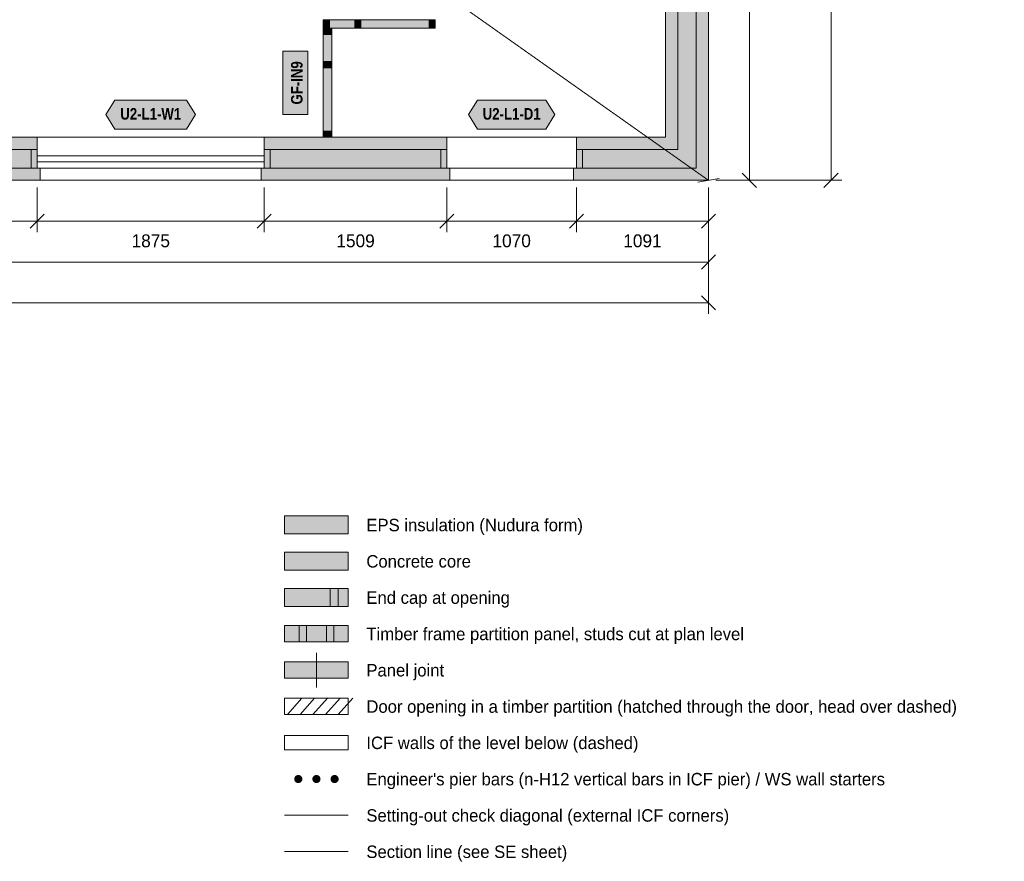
# Model space of a CAD drawing. Header units: millimetres. Extents: x -4149 to 16626, y -5842 to 13682.
# Tile 3 of 4: x 6562 to 14696, y -5628 to 1328. Entities that reach past the tile are written whole.
import ezdxf
from ezdxf.enums import TextEntityAlignment as Align

# ---------------------------------------------------------------- set-up
doc = ezdxf.new("R2010")
doc.units = ezdxf.units.MM
doc.linetypes.add('DASHED', pattern=[1.524, 1.27, -0.254])
for name, color, linetype in [('FILL-C_9E1A1A', 7, 'Continuous'), ('FILL-C_B2B2B5', 7, 'Continuous'), ('FILL-EPS', 7, 'Continuous'), ('FILL-TEAL_DK', 7, 'Continuous'), ('FILL-TIMBER', 7, 'Continuous'), ('FILL-WHITE', 7, 'Continuous'), ('LINE-C_85297A', 7, 'Continuous'), ('LINE-C_85297A-DASH', 7, 'DASHED'), ('LINE-INK', 7, 'Continuous'), ('LINE-INK-DASH', 7, 'DASHED'), ('LINE-RED-DASH', 7, 'DASHED'), ('LINE-STEEL_GREY', 7, 'Continuous'), ('LINE-STEEL_GREY-DASH', 7, 'DASHED'), ('LINE-TEAL_DK', 7, 'Continuous'), ('LINE-TIMBER_DK', 7, 'Continuous'), ('TEXT-INK', 7, 'Continuous'), ('TEXT-TEAL_DK', 7, 'Continuous')]:
    doc.layers.add(name, color=color, linetype=linetype)
doc.styles.add('OpenSansCondensed-Bold', font='OpenSansCondensed-Bold.ttf')

msp = doc.modelspace()

# ---------------------------------------------------------------- hatches: boundary and pattern name
at = {"layer": 'FILL-C_9E1A1A', "true_color": 0x9e1a1a}
h = msp.add_hatch(color=256, dxfattribs=at)
h.dxf.hatch_style = 1
h.paths.add_polyline_path([(8897.5, -4947.5), (8896.3, -4938.8), (8892.9, -4930.6), (8887.6, -4923.6), (8880.6, -4918.3), (8872.4, -4914.9), (8863.7, -4913.8), (8855, -4914.9), (8846.8, -4918.3), (8839.8, -4923.6), (8834.5, -4930.6), (8831.1, -4938.8), (8830, -4947.5), (8831.1, -4956.2), (8834.5, -4964.4), (8839.8, -4971.4), (8846.8, -4976.7), (8855, -4980.1), (8863.7, -4981.2), (8872.4, -4980.1), (8880.6, -4976.7), (8887.6, -4971.4), (8892.9, -4964.4), (8896.3, -4956.2)])
h = msp.add_hatch(color=256, dxfattribs=at)
h.dxf.hatch_style = 1
h.paths.add_polyline_path([(9047.4, -4947.5), (9046.3, -4938.8), (9042.9, -4930.6), (9037.6, -4923.6), (9030.6, -4918.3), (9022.4, -4914.9), (9013.7, -4913.8), (9005, -4914.9), (8996.8, -4918.3), (8989.8, -4923.6), (8984.5, -4930.6), (8981.1, -4938.8), (8980, -4947.5), (8981.1, -4956.2), (8984.5, -4964.4), (8989.8, -4971.4), (8996.8, -4976.7), (9005, -4980.1), (9013.7, -4981.2), (9022.4, -4980.1), (9030.6, -4976.7), (9037.6, -4971.4), (9042.9, -4964.4), (9046.3, -4956.2)])
h = msp.add_hatch(color=256, dxfattribs=at)
h.dxf.hatch_style = 1
h.paths.add_polyline_path([(9197.4, -4947.5), (9196.3, -4938.8), (9192.9, -4930.6), (9187.6, -4923.6), (9180.6, -4918.3), (9172.4, -4914.9), (9163.7, -4913.8), (9155, -4914.9), (9146.8, -4918.3), (9139.8, -4923.6), (9134.5, -4930.6), (9131.1, -4938.8), (9130, -4947.5), (9131.1, -4956.2), (9134.5, -4964.4), (9139.8, -4971.4), (9146.8, -4976.7), (9155, -4980.1), (9163.7, -4981.2), (9172.4, -4980.1), (9180.6, -4976.7), (9187.6, -4971.4), (9192.9, -4964.4), (9196.3, -4956.2)])
at = {"layer": 'FILL-C_B2B2B5', "true_color": 0xb2b2b5}
h = msp.add_hatch(color=256, dxfattribs=at)
h.dxf.hatch_style = 1
h.paths.add_polyline_path([(5198.5, 8550.9), (7053.4, 8550.9), (7053.4, 8398.5), (6202.4, 8398.5), (6202.4, 254), (6707.4, 254), (6707.4, 101.6), (5545.5, 101.6), (5545.5, 254), (6050, 254), (6050, 8398.5), (5198.5, 8398.5)])
h = msp.add_hatch(color=256, dxfattribs=at)
h.dxf.hatch_style = 1
h.paths.add_polyline_path([(8123.9, 8550.9), (12150.8, 8550.9), (12150.8, 101.6), (11161.9, 101.6), (11161.9, 254), (11998.4, 254), (11998.4, 8398.5), (8123.9, 8398.5)])
h = msp.add_hatch(color=256, dxfattribs=at)
h.dxf.hatch_style = 1
h.paths.add_polyline_path([(8582.9, 254), (10091.4, 254), (10091.4, 101.6), (8582.9, 101.6)])
h = msp.add_hatch(color=256, dxfattribs=at)
h.dxf.hatch_style = 1
h.paths.add_polyline_path([(8751.2, -3222.5), (9276.2, -3222.5), (9276.2, -3072.5), (8751.2, -3072.5)])
at = {"layer": 'FILL-EPS', "true_color": 0xccffff}
h = msp.add_hatch(color=256, dxfattribs=at)
h.dxf.hatch_style = 1
h.paths.add_polyline_path([(8123.9, 8552), (8098.9, 8552), (8098.9, 8652.5), (12252.4, 8652.5), (12252.4, 0), (11136.9, 0), (11136.9, 100.5), (11161.9, 100.5), (11161.9, 101.6), (12150.8, 101.6), (12150.8, 8550.9), (8123.9, 8550.9)])
h = msp.add_hatch(color=256, dxfattribs=at)
h.dxf.hatch_style = 1
h.paths.add_polyline_path([(7053.4, 8296.9), (6269.1, 8296.9), (6269.1, 355.6), (6707.4, 355.6), (6707.4, 254), (6202.4, 254), (6202.4, 8398.5), (7053.4, 8398.5)])
h = msp.add_hatch(color=256, dxfattribs=at)
h.dxf.hatch_style = 1
h.paths.add_polyline_path([(11896.8, 8296.9), (8123.9, 8296.9), (8123.9, 8398.5), (11998.4, 8398.5), (11998.4, 254), (11161.9, 254), (11161.9, 355.6), (11896.8, 355.6)])
h = msp.add_hatch(color=256, dxfattribs=at)
h.dxf.hatch_style = 1
h.paths.add_polyline_path([(8582.9, 355.6), (10091.4, 355.6), (10091.4, 254), (8582.9, 254)])
h = msp.add_hatch(color=256, dxfattribs=at)
h.dxf.hatch_style = 1
h.paths.add_polyline_path([(6707.4, 100.5), (6732.4, 100.5), (6732.4, 0), (5520.5, 0), (5520.5, 100.5), (5545.5, 100.5), (5545.5, 101.6), (6707.4, 101.6)])
h = msp.add_hatch(color=256, dxfattribs=at)
h.dxf.hatch_style = 1
h.paths.add_polyline_path([(8582.9, 100.5), (8582.9, 101.6), (10091.4, 101.6), (10091.4, 100.5), (10116.4, 100.5), (10116.4, 0), (8557.9, 0), (8557.9, 100.5)])
h = msp.add_hatch(color=256, dxfattribs=at)
h.dxf.hatch_style = 1
h.paths.add_polyline_path([(8751.2, -2922.5), (9276.2, -2922.5), (9276.2, -2772.5), (8751.2, -2772.5)])
h = msp.add_hatch(color=256, dxfattribs=at)
h.dxf.hatch_style = 1
h.paths.add_polyline_path([(8751.2, -3522.5), (9276.2, -3522.5), (9276.2, -3372.5), (8751.2, -3372.5)])
at = {"layer": 'FILL-TEAL_DK', "true_color": 0x006b5c}
h = msp.add_hatch(color=256, dxfattribs=at)
h.dxf.hatch_style = 1
h.paths.add_polyline_path([(6657.4, 254.2), (6707.4, 254.2), (6707.4, 101.8), (6657.4, 101.8)])
h = msp.add_hatch(color=256, dxfattribs=at)
h.dxf.hatch_style = 1
h.paths.add_polyline_path([(8582.4, 254.2), (8632.4, 254.2), (8632.4, 101.8), (8582.4, 101.8)])
h = msp.add_hatch(color=256, dxfattribs=at)
h.dxf.hatch_style = 1
h.paths.add_polyline_path([(10041.4, 254.2), (10091.4, 254.2), (10091.4, 101.8), (10041.4, 101.8)])
h = msp.add_hatch(color=256, dxfattribs=at)
h.dxf.hatch_style = 1
h.paths.add_polyline_path([(11161.4, 254.2), (11211.4, 254.2), (11211.4, 101.8), (11161.4, 101.8)])
h = msp.add_hatch(color=256, dxfattribs=at)
h.dxf.hatch_style = 1
h.paths.add_polyline_path([(9126.2, -3522.5), (9193.7, -3522.5), (9193.7, -3372.5), (9126.2, -3372.5)])
at = {"layer": 'FILL-TIMBER', "true_color": 0xeddbb8}
h = msp.add_hatch(color=256, dxfattribs=at)
h.dxf.hatch_style = 1
h.paths.add_polyline_path([(9120.2, 1256.5), (9089.3, 1256.5), (9070.2, 1256.5), (9070.2, 1283.3), (9070.2, 1326.5), (9101.1, 1326.5), (9120.2, 1326.5), (9120.2, 1299.7)])
h = msp.add_hatch(color=256, dxfattribs=at)
h.dxf.hatch_style = 1
h.paths.add_polyline_path([(9380.6, 1256.5), (9349.7, 1256.5), (9330.6, 1256.5), (9330.6, 1283.3), (9330.6, 1326.5), (9361.5, 1326.5), (9380.6, 1326.5), (9380.6, 1299.7)])
h = msp.add_hatch(color=256, dxfattribs=at)
h.dxf.hatch_style = 1
h.paths.add_polyline_path([(9994.4, 1256.5), (9963.5, 1256.5), (9944.4, 1256.5), (9944.4, 1283.3), (9944.4, 1326.5), (9975.3, 1326.5), (9994.4, 1326.5), (9994.4, 1299.7)])
h = msp.add_hatch(color=256, dxfattribs=at)
h.dxf.hatch_style = 1
h.paths.add_polyline_path([(9140.2, 1254.5), (9140.2, 1223.6), (9140.2, 1204.5), (9113.4, 1204.5), (9070.2, 1204.5), (9070.2, 1235.4), (9070.2, 1254.5), (9097, 1254.5)])
h = msp.add_hatch(color=256, dxfattribs=at)
h.dxf.hatch_style = 1
h.paths.add_polyline_path([(9140.2, 980.6), (9140.2, 949.7), (9140.2, 930.6), (9113.4, 930.6), (9070.2, 930.6), (9070.2, 961.5), (9070.2, 980.6), (9097, 980.6)])
h = msp.add_hatch(color=256, dxfattribs=at)
h.dxf.hatch_style = 1
h.paths.add_polyline_path([(9140.2, 406), (9140.2, 375.1), (9140.2, 356), (9113.4, 356), (9070.2, 356), (9070.2, 386.9), (9070.2, 406), (9097, 406)])
h = msp.add_hatch(color=256, dxfattribs=at)
h.dxf.hatch_style = 1
h.paths.add_polyline_path([(8871.2, -3815), (8931.2, -3815), (8931.2, -3680), (8871.2, -3680)])
h = msp.add_hatch(color=256, dxfattribs=at)
h.dxf.hatch_style = 1
h.paths.add_polyline_path([(9096.2, -3815), (9156.2, -3815), (9156.2, -3680), (9096.2, -3680)])
at = {"layer": 'FILL-WHITE', "true_color": 0xfaf5e8}
h = msp.add_hatch(color=256, dxfattribs=at)
h.dxf.hatch_style = 1
h.paths.add_polyline_path([(9070.2, 1256.5), (9070.2, 1256.5), (9070.2, 1256.5), (9070.2, 1283.3), (9070.2, 1326.5), (9070.2, 1326.5), (9070.2, 1326.5), (9101.1, 1326.5), (9120.2, 1326.5), (9330.6, 1326.5), (9361.5, 1326.5), (9380.6, 1326.5), (9944.4, 1326.5), (9975.3, 1326.5), (9994.4, 1326.5), (9994.4, 1326.5), (9994.4, 1326.5), (9994.4, 1299.7), (9994.4, 1256.5), (9994.4, 1256.5), (9994.4, 1256.5), (9963.5, 1256.5), (9944.4, 1256.5), (9380.6, 1256.5), (9349.7, 1256.5), (9330.6, 1256.5), (9120.2, 1256.5), (9089.3, 1256.5)])
h = msp.add_hatch(color=256, dxfattribs=at)
h.dxf.hatch_style = 1
h.paths.add_polyline_path([(9140.2, 356), (9140.2, 356), (9140.2, 356), (9140.2, 356), (9113.4, 356), (9070.2, 356), (9070.2, 356), (9070.2, 356), (9070.2, 356), (9070.2, 386.9), (9070.2, 406), (9070.2, 930.6), (9070.2, 961.5), (9070.2, 980.6), (9070.2, 1204.5), (9070.2, 1235.4), (9070.2, 1254.5), (9070.2, 1254.5), (9070.2, 1254.5), (9070.2, 1254.5), (9097, 1254.5), (9140.2, 1254.5), (9140.2, 1254.5), (9140.2, 1254.5), (9140.2, 1254.5), (9140.2, 1223.6), (9140.2, 1204.5), (9140.2, 980.6), (9140.2, 949.7), (9140.2, 930.6), (9140.2, 406), (9140.2, 375.1)])
at = {"layer": 'FILL-WHITE', "true_color": 0xffffff}
h = msp.add_hatch(color=256, dxfattribs=at)
h.dxf.hatch_style = 1
h.paths.add_polyline_path([(8943.8, 543.4), (8943.8, 1067.1), (8736.5, 1067.1), (8736.5, 543.4)])
h = msp.add_hatch(color=256, dxfattribs=at)
h.dxf.hatch_style = 1
h.paths.add_polyline_path([(7274.3, 543.1), (7349.3, 663.1), (7940.5, 663.1), (8015.5, 543.1), (7940.5, 423.1), (7349.3, 423.1)])
h = msp.add_hatch(color=256, dxfattribs=at)
h.dxf.hatch_style = 1
h.paths.add_polyline_path([(10269.3, 543.1), (10344.3, 663.1), (10908.5, 663.1), (10983.5, 543.1), (10908.5, 423.1), (10344.3, 423.1)])
at = {"layer": 'FILL-WHITE', "true_color": 0xfaf5e8}
h = msp.add_hatch(color=256, dxfattribs=at)
h.dxf.hatch_style = 1
h.paths.add_polyline_path([(8751.2, -3815), (9276.2, -3815), (9276.2, -3680), (8751.2, -3680)])
h = msp.add_hatch(color=256, dxfattribs=at)
h.dxf.hatch_style = 1
h.paths.add_polyline_path([(8751.2, -4115), (9276.2, -4115), (9276.2, -3980), (8751.2, -3980)])

# ---------------------------------------------------------------- linework, layer by layer
at = {"layer": 'LINE-C_85297A', "lineweight": 5}
msp.add_line((12163.7, -15.3), (12341.1, 15.3), dxfattribs=at)
at = {"layer": 'LINE-C_85297A-DASH', "lineweight": 5}
for p, q in [((0, 8652.5), (12252.4, 0)), ((8751.2, -5247.5), (9276.2, -5247.5))]:
    msp.add_line(p, q, dxfattribs=at)
at = {"layer": 'LINE-INK', "lineweight": 5}
for p, q in [((12589.9, 8652.5), (12589.9, 0)), ((13264.9, 0), (13264.9, 8652.5)), ((6707.4, 355.6), (8582.4, 355.6)), ((6707.4, 202.8), (8582.4, 202.8)), ((6707.4, 152.8), (8582.4, 152.8)), ((6707.4, 0), (8582.4, 0)), ((12312.4, 0), (12679.9, 0)), ((12312.4, 0), (13354.9, 0)), ((12531.6, 58.3), (12648.2, -58.3)), ((13206.6, -58.3), (13323.2, 58.3)), ((6707.4, -60), (6707.4, -427.5)), ((8582.4, -60), (8582.4, -427.5)), ((10091.4, -60), (10091.4, -427.5)), ((11161.4, -60), (11161.4, -427.5)), ((12252.4, -60), (12252.4, -427.5)), ((12252.4, -60), (12252.4, -765)), ((12252.4, -60), (12252.4, -1102.5)), ((6765.7, -279.2), (6649.1, -395.8)), ((8640.7, -279.2), (8524.1, -395.8)), ((10149.7, -279.2), (10033.1, -395.8)), ((11219.7, -279.2), (11103.1, -395.8)), ((12310.7, -279.2), (12194.1, -395.8)), ((12252.4, -337.5), (0, -337.5)), ((12310.7, -616.7), (12194.1, -733.3)), ((12252.4, -675), (0, -675)), ((12194.1, -954.2), (12310.7, -1070.8)), ((0, -1012.5), (12252.4, -1012.5)), ((9013.7, -4190), (9013.7, -3905))]:
    msp.add_line(p, q, dxfattribs=at)
for points in [[(5983.3, 8296.9), (5198.5, 8296.9), (5198.5, 8552), (5173.5, 8552), (5173.5, 8652.5), (7078.4, 8652.5), (7078.4, 8552), (7053.4, 8552), (7053.4, 8296.9), (6269.1, 8296.9), (6269.1, 355.6), (6707.4, 355.6), (6707.4, 100.5), (6732.4, 100.5), (6732.4, 0), (5520.5, 0), (5520.5, 100.5), (5545.5, 100.5), (5545.5, 355.6), (5983.3, 355.6)], [(11896.8, 355.6), (11896.8, 8296.9), (8123.9, 8296.9), (8123.9, 8552), (8098.9, 8552), (8098.9, 8652.5), (12252.4, 8652.5), (12252.4, 0), (11136.9, 0), (11136.9, 100.5), (11161.9, 100.5), (11161.9, 355.6)], [(9070.2, 1256.5), (9070.2, 1256.5), (9070.2, 1256.5), (9070.2, 1283.3), (9070.2, 1326.5), (9070.2, 1326.5), (9070.2, 1326.5), (9101.1, 1326.5), (9120.2, 1326.5), (9330.6, 1326.5), (9361.5, 1326.5), (9380.6, 1326.5), (9944.4, 1326.5), (9975.3, 1326.5), (9994.4, 1326.5), (9994.4, 1326.5), (9994.4, 1326.5), (9994.4, 1299.7), (9994.4, 1256.5), (9994.4, 1256.5), (9994.4, 1256.5), (9963.5, 1256.5), (9944.4, 1256.5), (9380.6, 1256.5), (9349.7, 1256.5), (9330.6, 1256.5), (9120.2, 1256.5), (9089.3, 1256.5)], [(9140.2, 356), (9140.2, 356), (9140.2, 356), (9140.2, 356), (9113.4, 356), (9070.2, 356), (9070.2, 356), (9070.2, 356), (9070.2, 356), (9070.2, 386.9), (9070.2, 406), (9070.2, 930.6), (9070.2, 961.5), (9070.2, 980.6), (9070.2, 1204.5), (9070.2, 1235.4), (9070.2, 1254.5), (9070.2, 1254.5), (9070.2, 1254.5), (9070.2, 1254.5), (9097, 1254.5), (9140.2, 1254.5), (9140.2, 1254.5), (9140.2, 1254.5), (9140.2, 1254.5), (9140.2, 1223.6), (9140.2, 1204.5), (9140.2, 980.6), (9140.2, 949.7), (9140.2, 930.6), (9140.2, 406), (9140.2, 375.1)], [(8943.8, 543.4), (8943.8, 1067.1), (8736.5, 1067.1), (8736.5, 543.4)], [(8557.9, 100.5), (8582.9, 100.5), (8582.9, 355.6), (10091.4, 355.6), (10091.4, 100.5), (10116.4, 100.5), (10116.4, 0), (8557.9, 0)], [(8751.2, -2922.5), (9276.2, -2922.5), (9276.2, -2772.5), (8751.2, -2772.5)], [(8751.2, -3522.5), (9276.2, -3522.5), (9276.2, -3372.5), (8751.2, -3372.5)], [(8751.2, -3815), (9276.2, -3815), (9276.2, -3680), (8751.2, -3680)], [(8751.2, -4115), (9276.2, -4115), (9276.2, -3980), (8751.2, -3980)]]:
    msp.add_lwpolyline(points, close=True, dxfattribs=at)
at = {"layer": 'LINE-INK-DASH', "lineweight": 5}
for p, q in [((10091.4, 355.6), (11161.4, 355.6)), ((10091.4, 0), (11161.4, 0))]:
    msp.add_line(p, q, dxfattribs=at)
msp.add_lwpolyline([(8751.2, -4415), (9276.2, -4415), (9276.2, -4280), (8751.2, -4280)], close=True, dxfattribs=at)
at = {"layer": 'LINE-RED-DASH', "lineweight": 5}
msp.add_line((8751.2, -5547.5), (9276.2, -5547.5), dxfattribs=at)
at = {"layer": 'LINE-STEEL_GREY', "lineweight": 5}
for points in [[(5198.5, 8550.9), (7053.4, 8550.9), (7053.4, 8398.5), (6202.4, 8398.5), (6202.4, 254), (6707.4, 254), (6707.4, 101.6), (5545.5, 101.6), (5545.5, 254), (6050, 254), (6050, 8398.5), (5198.5, 8398.5)], [(8123.9, 8550.9), (12150.8, 8550.9), (12150.8, 101.6), (11161.9, 101.6), (11161.9, 254), (11998.4, 254), (11998.4, 8398.5), (8123.9, 8398.5)], [(8582.9, 254), (10091.4, 254), (10091.4, 101.6), (8582.9, 101.6)], [(8751.2, -3222.5), (9276.2, -3222.5), (9276.2, -3072.5), (8751.2, -3072.5)]]:
    msp.add_lwpolyline(points, close=True, dxfattribs=at)
at = {"layer": 'LINE-STEEL_GREY-DASH', "lineweight": 5}
for points in [[(12252.4, 8652.5), (12252.4, 8652.5), (12252.4, 0), (12252.6, -0.2), (12252.6, -0.2), (12252.4, 0), (0, 0), (0, 8652.5)], [(12150.8, 8550.9), (101.6, 8550.9), (101.6, 101.6), (12150.8, 101.6)], [(8751.2, -4707.5), (9276.2, -4707.5), (9276.2, -4587.5), (8751.2, -4587.5)]]:
    msp.add_lwpolyline(points, close=True, dxfattribs=at)
at = {"layer": 'LINE-TEAL_DK', "lineweight": 5}
for points in [[(7274.3, 543.1), (7349.3, 663.1), (7940.5, 663.1), (8015.5, 543.1), (7940.5, 423.1), (7349.3, 423.1)], [(10269.3, 543.1), (10344.3, 663.1), (10908.5, 663.1), (10983.5, 543.1), (10908.5, 423.1), (10344.3, 423.1)], [(6657.4, 254.2), (6707.4, 254.2), (6707.4, 101.8), (6657.4, 101.8)], [(8582.4, 254.2), (8632.4, 254.2), (8632.4, 101.8), (8582.4, 101.8)], [(10041.4, 254.2), (10091.4, 254.2), (10091.4, 101.8), (10041.4, 101.8)], [(11161.4, 254.2), (11211.4, 254.2), (11211.4, 101.8), (11161.4, 101.8)], [(9126.2, -3522.5), (9193.7, -3522.5), (9193.7, -3372.5), (9126.2, -3372.5)]]:
    msp.add_lwpolyline(points, close=True, dxfattribs=at)
at = {"layer": 'LINE-TIMBER_DK', "lineweight": 5}
for p, q in [((8773.7, -4415), (8893.7, -4280)), ((8878.7, -4415), (8998.7, -4280)), ((8983.7, -4415), (9103.7, -4280)), ((9088.7, -4415), (9208.7, -4280)), ((9193.7, -4415), (9313.7, -4280))]:
    msp.add_line(p, q, dxfattribs=at)
for points in [[(9120.2, 1256.5), (9089.3, 1256.5), (9070.2, 1256.5), (9070.2, 1283.3), (9070.2, 1326.5), (9101.1, 1326.5), (9120.2, 1326.5), (9120.2, 1299.7)], [(9380.6, 1256.5), (9349.7, 1256.5), (9330.6, 1256.5), (9330.6, 1283.3), (9330.6, 1326.5), (9361.5, 1326.5), (9380.6, 1326.5), (9380.6, 1299.7)], [(9994.4, 1256.5), (9963.5, 1256.5), (9944.4, 1256.5), (9944.4, 1283.3), (9944.4, 1326.5), (9975.3, 1326.5), (9994.4, 1326.5), (9994.4, 1299.7)], [(9140.2, 1254.5), (9140.2, 1223.6), (9140.2, 1204.5), (9113.4, 1204.5), (9070.2, 1204.5), (9070.2, 1235.4), (9070.2, 1254.5), (9097, 1254.5)], [(9140.2, 980.6), (9140.2, 949.7), (9140.2, 930.6), (9113.4, 930.6), (9070.2, 930.6), (9070.2, 961.5), (9070.2, 980.6), (9097, 980.6)], [(9140.2, 406), (9140.2, 375.1), (9140.2, 356), (9113.4, 356), (9070.2, 356), (9070.2, 386.9), (9070.2, 406), (9097, 406)], [(8871.2, -3815), (8931.2, -3815), (8931.2, -3680), (8871.2, -3680)], [(9096.2, -3815), (9156.2, -3815), (9156.2, -3680), (9096.2, -3680)]]:
    msp.add_lwpolyline(points, close=True, dxfattribs=at)

# ---------------------------------------------------------------- texts
at = {"layer": 'TEXT-INK', "style": 'OpenSansCondensed-Bold'}
msp.add_text('GF-IN9', height=95.25, rotation=90, dxfattribs=at).set_placement((8898.8, 805.2), align=Align.CENTER)
at = {"layer": 'TEXT-INK'}
for s, p in [('1875', (7644.9, -553.2)), ('1509', (9336.9, -553.2)), ('1070', (10626.4, -553.2)), ('1091', (11706.9, -553.2))]:
    msp.add_text(s, height=106.68, dxfattribs=at).set_placement(p, align=Align.CENTER)
for s, p in [('EPS insulation (Nudura form)', (9426.2, -2900)), ('Concrete core', (9426.2, -3200)), ('End cap at opening', (9426.2, -3500)), ('Timber frame partition panel, studs cut at plan level', (9426.2, -3800)), ('Panel joint', (9426.2, -4100)), ('Door opening in a timber partition (hatched through the door, head over dashed)', (9426.2, -4400)), ('ICF walls of the level below (dashed)', (9426.2, -4700)), ("Engineer's pier bars (n-H12 vertical bars in ICF pier) / WS wall starters", (9426.2, -5000)), ('Setting-out check diagonal (external ICF corners)', (9426.2, -5300)), ('Section line (see SE sheet)', (9426.2, -5600))]:
    msp.add_text(s, height=102.87, dxfattribs=at).set_placement(p)
at = {"layer": 'TEXT-TEAL_DK', "style": 'OpenSansCondensed-Bold'}
for s, p in [('U2-L1-W1', (7644.9, 501.8)), ('U2-L1-D1', (10626.4, 501.8))]:
    msp.add_text(s, height=95.25, dxfattribs=at).set_placement(p, align=Align.CENTER)

doc.saveas('drawing.dxf')
